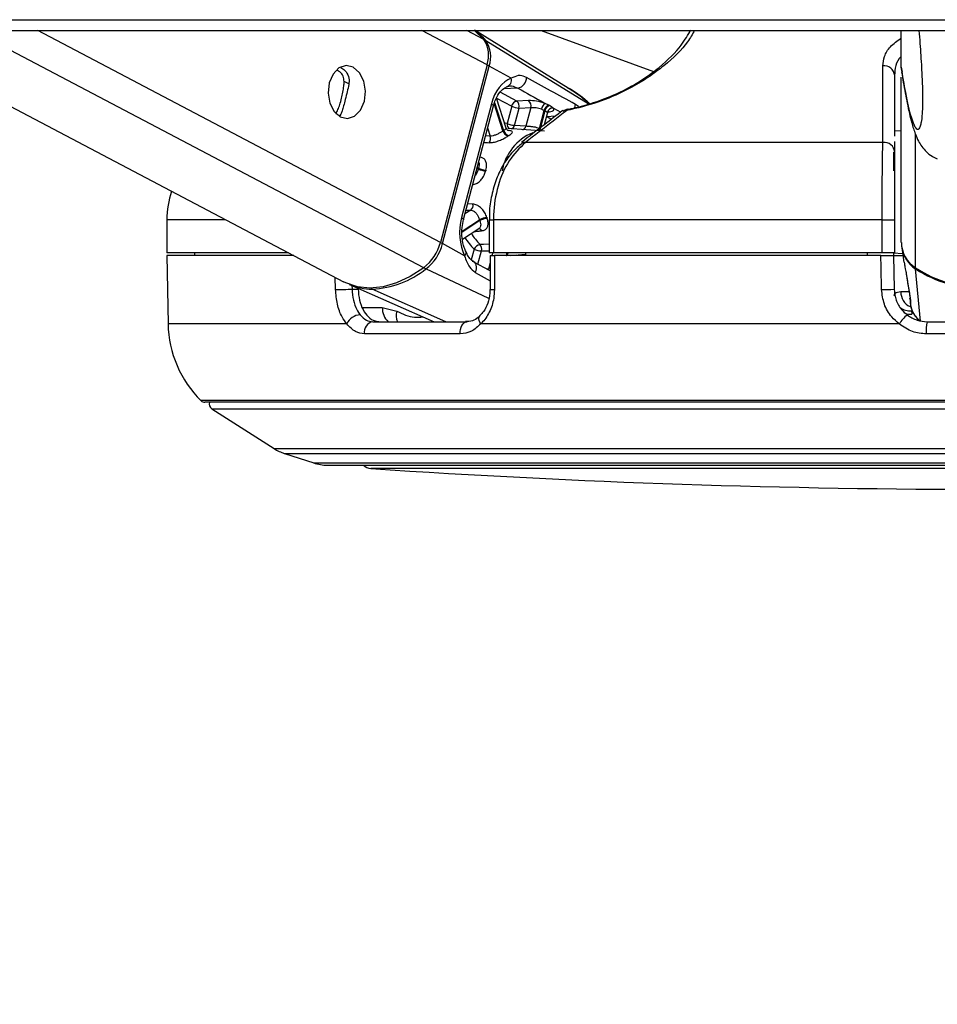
# Model space of a CAD drawing. Header units: millimetres. Extents: x 20 to 26560, y 16 to 18133.
# Tile 48 of 106: x 12781 to 12947, y 5884 to 6063. Entities that reach past the tile are written whole.
import ezdxf

# ---------------------------------------------------------------- set-up
doc = ezdxf.new("R2010")
doc.units = ezdxf.units.MM
doc.header["$LTSCALE"] = 2
doc.layers.add('COMPONENT_GEOMETRY', color=7, linetype='Continuous')
doc.styles.add('SLDTEXTSTYLE0', font='TXT', dxfattribs={"width": 0.75})
doc.dimstyles.new('SLDDIMSTYLE1', dxfattribs={"dimtxt": 150, "dimasz": 6.604, "dimexe": 0, "dimexo": 0.0625, "dimgap": 37.5, "dimtad": 0, "dimtih": 1, "dimtoh": 1, "dimdec": 0, "dimrnd": 1e-09, "dimzin": 12, "dimdsep": 46, "dimtxsty": 'SLDTEXTSTYLE0', "dimsah": 1, "dimcen": 0.09, "dimadec": 0, "dimazin": 3, "dimtfac": 1, "dimtdec": 0, "dimtofl": 0, "dimtmove": 0, "dimatfit": 3, "dimfxl": 1, "dimfrac": 2, "dimtolj": 1, "dimtzin": 12, "dimarcsym": 0})

# ---------------------------------------------------------------- blocks, each defined once
blk = doc.blocks.new('_D_4')
at = {"layer": 'COMPONENT_GEOMETRY', "color": 7}
for p, q in [((16972.58, 6060.78), (14872.65, 6060.78)), ((14879, 6060.78), (14879, 4124.13)), ((14578.89, 4093.66), (14533.19, 4093.66)), ((14533.19, 4093.66), (14533.19, 3855.53)), ((15179.1, 4093.66), (15224.8, 4093.66)), ((15224.8, 4093.66), (15224.8, 3855.53)), ((14533.19, 3855.53), (14578.89, 3855.53)), ((15224.8, 3855.53), (15179.1, 3855.53)), ((14879, 1694.45), (14879, 3631.1)), ((9296, 1694.45), (14885.35, 1694.45))]:
    blk.add_line(p, q, dxfattribs=at)
for points in [[(14879, 6060.78), (14877.98, 6054.17), (14880.01, 6054.17)], [(14879, 1694.45), (14880.01, 1701.06), (14877.98, 1701.06)]]:
    blk.add_solid(points, dxfattribs=at)
at = {"layer": 'COMPONENT_GEOMETRY', "color": 7, "char_height": 150, "attachment_point": 1, "style": 'SLDTEXTSTYLE0'}
for s, insert in [('7\'1.95"', (14578.89, 4048.89)), ('2183mm', (14469.83, 3824.46))]:
    blk.add_mtext(s, dxfattribs=dict(at, insert=insert))

msp = doc.modelspace()

# ---------------------------------------------------------------- linework, layer by layer
at = {"color": 7, "linetype": 'Continuous', "lineweight": 25}
for p, q in [((12752.98, 6060.78), (12839.56, 6015.23)), ((12880.31, 6050.33), (12863.43, 6060.78)), ((12875.4, 6060.78), (12895.77, 6053.36)), ((12940.7, 6054.14), (12940.7, 6060.78)), ((12865.58, 6054.55), (12857.11, 6022.36)), ((12857.5, 6022.14), (12865.97, 6054.33)), ((12869.97, 6052.11), (12865.97, 6054.33)), ((12940.7, 6054.14), (12940.7, 6054.13)), ((12940.7, 6054.13), (12940.87, 6053.21)), ((12939.5, 6052.63), (12939.5, 6041.61)), ((12940.7, 6022.36), (12940.7, 6052.33)), ((12866.36, 6047.48), (12860.93, 6026.86)), ((12869.06, 6043.07), (12867.3, 6048.53)), ((12873.1, 6048.07), (12870.95, 6047.98)), ((12876.8, 6047.23), (12876.11, 6047.55)), ((12861.3, 6026.49), (12866.72, 6047.11)), ((12870.04, 6047.05), (12869.22, 6043.93)), ((12870.55, 6043.58), (12871.37, 6046.7)), ((12871.37, 6046.7), (12873.52, 6046.79)), ((12873.52, 6046.79), (12872.63, 6043.42)), ((12875.08, 6042.99), (12875.95, 6046.3)), ((12876.07, 6046.24), (12875.2, 6042.92)), ((12875.46, 6046.5), (12875.95, 6046.3)), ((12876, 6043.72), (12876.53, 6045.72)), ((12879.38, 6046.12), (12879.43, 6046.15)), ((12839.08, 6045.58), (12838.87, 6045.32)), ((12876.02, 6042.5), (12869.33, 6043)), ((12872.63, 6043.42), (12870.55, 6043.58)), ((12940.7, 6042.59), (12939.5, 6042.53)), ((12871.88, 6040.31), (12871.94, 6040.35)), ((12937.37, 6040.48), (12872.53, 6040.48)), ((12939.5, 6040.63), (12939.5, 6038.73)), ((12807.5, 6026.48), (12807.5, 6020.48)), ((12865.95, 6026.48), (12865.95, 6020.48)), ((12937.23, 6026.48), (12866.74, 6026.48)), ((12866.74, 6026.48), (12866.74, 6020.48)), ((12937.23, 6026.48), (12939.5, 6026.48)), ((12937.23, 6020.48), (12937.23, 6026.48)), ((12939.5, 6026.48), (12939.5, 6020.48)), ((12861.11, 6022.93), (12864.11, 6024.88)), ((12861.5, 6019.91), (12857.5, 6022.14)), ((12940.8, 6021.35), (12941.19, 6018.74)), ((12829.57, 6020.48), (12807.5, 6020.48)), ((12807.5, 6019.98), (12807.72, 6007.58)), ((12830.52, 6019.98), (12807.5, 6019.98)), ((12812.5, 6020.48), (12812.51, 6019.98)), ((12866.74, 6020.48), (12865.95, 6020.48)), ((12866.13, 6019.98), (12866.12, 6013.85)), ((12937.23, 6020.48), (12866.74, 6020.48)), ((12937.02, 6019.98), (12866.92, 6019.98)), ((12869.87, 6020.01), (12872.54, 6020.21)), ((12872.53, 6020.48), (12872.54, 6019.98)), ((12934.5, 6020.48), (12934.5, 6019.98)), ((12939.5, 6020.48), (12937.23, 6020.48)), ((12939.29, 6020.48), (12939.29, 6019.98)), ((12939.29, 6020.45), (12940.95, 6020.37)), ((12939.29, 6019.98), (12939.4, 6013.88)), ((12939.29, 6019.98), (12941, 6019.98)), ((12866.12, 6017.18), (12863.19, 6018.8)), ((12941.5, 6017.15), (12941.7, 6015.94)), ((12944.21, 6008.08), (12943.29, 6017.55)), ((12941.7, 6015.94), (12942.31, 6012.23)), ((12840.6, 6014.74), (12855.97, 6007.98)), ((12841.1, 6013.88), (12842.2, 6013.88)), ((12866.11, 6013.85), (12866.11, 6013.85)), ((12846.58, 6010.53), (12849.21, 6009.9)), ((12942.57, 6009.93), (12942.64, 6009.33)), ((12844.87, 6007.98), (12861.99, 6007.98)), ((12940.32, 6007.58), (12864.44, 6007.58)), ((12945.4, 6007.98), (12969.61, 6007.98)), ((12860.7, 6005.77), (12843.35, 6005.77)), ((12969.77, 6005.77), (12945.24, 6005.77)), ((13100.61, 5993.38), (12814.4, 5993.38)), ((12815.66, 5992.21), (12826.97, 5984.97)), ((12828.81, 5984.11), (12834.13, 5982.38)), ((12836.6, 5981.98), (13078.4, 5981.98))]:
    msp.add_line(p, q, dxfattribs=at)
at = {"color": 8, "linetype": 'Continuous', "lineweight": 25}
for p, q in [((12854.08, 6017.75), (12772.28, 6060.78)), ((12857.11, 6022.36), (12784.09, 6060.78)), ((12865.58, 6054.55), (12853.75, 6060.78)), ((12864.97, 6059.17), (12861.92, 6060.78)), ((12883.91, 6047.49), (12865.37, 6058.92)), ((12840.52, 6051.08), (12839.65, 6051.54)), ((12870.95, 6047.98), (12867.94, 6049.57)), ((12871.15, 6050.34), (12868.53, 6050.17)), ((12868.46, 6042.57), (12866.86, 6047.53)), ((12866.93, 6047.75), (12868.58, 6042.65)), ((12867.31, 6048.48), (12870.04, 6047.05)), ((12838.87, 6045.32), (12838.19, 6045.68)), ((12876.71, 6046.03), (12876.93, 6046.06)), ((12877.61, 6046.71), (12878.93, 6045.96)), ((12882.18, 6046.99), (12881.59, 6047.39)), ((12876.41, 6045.11), (12876.37, 6045.13)), ((12876.37, 6045.11), (12876.41, 6045.11)), ((12877.95, 6045.22), (12876.41, 6045.11)), ((12865.68, 6043.14), (12866.16, 6041.64)), ((12866.16, 6041.64), (12865.29, 6041.66)), ((12943.28, 6017.75), (12943.28, 6041.96)), ((12939.27, 6038.74), (12939.27, 6035.33)), ((12863.99, 6035.66), (12863.75, 6035.79)), ((12863.79, 6035.97), (12864.04, 6035.84)), ((12862.62, 6028.19), (12861.57, 6027.51)), ((12861.75, 6028.23), (12862.62, 6028.19)), ((12863.02, 6029.29), (12862.04, 6029.33)), ((12818.16, 6026.48), (12807.5, 6026.48)), ((12861.05, 6024.42), (12864.23, 6026.47)), ((12864.28, 6026.31), (12861.05, 6024.22)), ((12865.95, 6026.48), (12866.74, 6026.48)), ((12863.23, 6021.15), (12862.71, 6019.2)), ((12863.92, 6018.4), (12864.56, 6020.81)), ((12864.56, 6020.81), (12865.95, 6020.84)), ((12866.6, 6020.48), (12866.47, 6019.98)), ((12869.03, 6019.98), (12869.05, 6020.05)), ((12870.11, 6020.03), (12870.06, 6019.98)), ((12865.87, 6012.17), (12854.49, 6017.55)), ((12865.81, 6017.5), (12865.49, 6017.53)), ((12865.81, 6017.5), (12865.77, 6017.37)), ((12866.12, 6018.68), (12865.81, 6017.5)), ((12838.09, 6013.81), (12838.04, 6016.03)), ((12863.43, 6016.9), (12866.12, 6015.38)), ((12841.08, 6014.53), (12841.1, 6013.88)), ((12858.1, 6007.98), (12844.75, 6013.9)), ((12940.61, 6013.43), (12942.15, 6013.43)), ((12842.96, 6010.53), (12846.58, 6010.53)), ((12840.14, 6007.58), (12807.72, 6007.58)), ((13101.31, 5993.67), (12813.7, 5993.67)), ((12815.66, 5992.21), (13099.35, 5992.21)), ((12826.97, 5984.97), (13088.04, 5984.97)), ((12828.81, 5984.11), (13086.2, 5984.11)), ((12834.13, 5982.38), (13080.88, 5982.38)), ((13070.52, 5981.36), (12844.49, 5981.36))]:
    msp.add_line(p, q, dxfattribs=at)
at = {"color": 7, "linetype": 'Continuous', "lineweight": 25, "flags": 128}
for points in [[(12778.86, 6062.73), (12786.62, 6062.73), (12802.14, 6062.73), (12809.9, 6062.73), (12825.41, 6062.73), (12833.17, 6062.73), (12840.93, 6062.73), (12856.45, 6062.73), (12864.21, 6062.73), (12879.73, 6062.73), (12887.48, 6062.73), (12903, 6062.73), (12910.76, 6062.73), (12918.52, 6062.73), (12934.04, 6062.73), (12941.8, 6062.73), (12955.8, 6062.73), (12969.8, 6062.73)], [(12779.02, 6060.78), (12786.77, 6060.78), (12802.29, 6060.78), (12810.05, 6060.78), (12825.57, 6060.78), (12833.33, 6060.78), (12841.09, 6060.78), (12856.6, 6060.78), (12864.36, 6060.78), (12879.88, 6060.78), (12887.64, 6060.78), (12903.16, 6060.78), (12910.91, 6060.78), (12918.67, 6060.78), (12934.19, 6060.78), (12941.95, 6060.78), (12958.67, 6060.78), (12967.03, 6060.78), (12975.38, 6060.78)], [(12863.27, 6060.82), (12863.37, 6060.74), (12864.97, 6059.17)], [(12841.32, 6054.11), (12840.01, 6054.41), (12838.72, 6053.98), (12837.65, 6052.88), (12836.96, 6051.29), (12836.74, 6049.44), (12837.05, 6047.62), (12837.83, 6046.1), (12838.95, 6045.12), (12840.26, 6044.82), (12841.55, 6045.25), (12842.62, 6046.35), (12843.32, 6047.94), (12843.53, 6049.79), (12843.22, 6051.61), (12842.45, 6053.13), (12841.32, 6054.11)], [(12875.95, 6046.3), (12876.04, 6046.25), (12876.07, 6046.24)], [(12876.92, 6047.16), (12876.89, 6047.18), (12876.8, 6047.23)], [(12880.27, 6046.5), (12880.24, 6046.5), (12880.21, 6046.5)], [(12863.19, 6018.81), (12863.13, 6018.84), (12862.88, 6018.9)], [(12866.92, 6019.98), (12866.91, 6015.99), (12866.9, 6013.81)], [(12937.13, 6013.81), (12937.06, 6017.81), (12937.02, 6019.98)], [(12854.08, 6017.75), (12851.65, 6016.17), (12849.18, 6015.02), (12846.72, 6014.32), (12844.33, 6014.09), (12842.06, 6014.32), (12839.97, 6015.02), (12839.56, 6015.23)], [(12838.09, 6013.81), (12838.38, 6013.82), (12838.73, 6013.83), (12839.13, 6013.83), (12839.55, 6013.84), (12839.97, 6013.85), (12840.39, 6013.86), (12840.77, 6013.87), (12841.1, 6013.88)], [(12942.37, 6011.9), (12942.27, 6012.24), (12942.27, 6012.27)], [(12860.7, 6005.77), (12860.7, 6006.19), (12860.76, 6006.6), (12860.87, 6006.98), (12861.02, 6007.32), (12861.23, 6007.6), (12861.46, 6007.81), (12861.72, 6007.94), (12861.99, 6007.98)]]:
    msp.add_lwpolyline(points, dxfattribs=at)
at = {"color": 8, "linetype": 'Continuous', "lineweight": 25, "flags": 128}
for points in [[(12866.36, 6047.48), (12866.52, 6047.38), (12866.64, 6047.29), (12866.71, 6047.2), (12866.72, 6047.12), (12866.72, 6047.11)], [(12881.52, 6046.79), (12881.57, 6047.04), (12881.59, 6047.39)], [(12869.22, 6043.93), (12868.89, 6043.98), (12868.77, 6043.99)], [(12877.13, 6044.68), (12876.86, 6044.86), (12876.41, 6045.11)], [(12860.93, 6026.86), (12861.1, 6026.76), (12861.21, 6026.67), (12861.28, 6026.58), (12861.3, 6026.5), (12861.3, 6026.48)], [(12865.95, 6022.03), (12864.93, 6022), (12864.3, 6021.98)], [(12861.5, 6019.91), (12861.64, 6020.09), (12861.74, 6020.26), (12861.78, 6020.42), (12861.78, 6020.57), (12861.76, 6020.63)], [(12870.81, 6020.08), (12870.84, 6020.06), (12870.93, 6019.98)], [(12863.43, 6016.9), (12863.58, 6017.24), (12863.66, 6017.58), (12863.68, 6017.92), (12863.63, 6018.22), (12863.52, 6018.49), (12863.35, 6018.7), (12863.19, 6018.81)], [(12864.44, 6007.58), (12864.27, 6007.91), (12864.15, 6008.23), (12864.11, 6008.52), (12864.13, 6008.77), (12864.22, 6008.97), (12864.3, 6009.07)], [(12941.49, 6009.45), (12942.03, 6009.35), (12942.64, 6009.33)]]:
    msp.add_lwpolyline(points, dxfattribs=at)
at = {"color": 7, "linetype": 'Continuous', "lineweight": 25}
for centre, radius, start, end in [((12857.54, 6052.55), 10.1, 39.161, 55.2623), ((12860.61, 6056.25), 5.25, 341.1561, 33.7642), ((12861.03, 6056.02), 5.22, 341.1561, 33.7642), ((12937.6, 6052.48), 1.91, 4.3546, 97.8182), ((12868.81, 6051.76), 1.21, 283.6815, 16.8539), ((12870.79, 6052.26), 1.95, 280.669, 0.712), ((12871.21, 6046.81), 1.2, 102.469, 168.7467), ((12870.2, 6047.03), 1.21, 344.1583, 51.71), ((12872.35, 6047.12), 1.21, 344.1583, 51.71), ((12877.05, 6046.25), 1.61, 125.7992, 171.1452), ((12871.56, 6050.14), 3.44, 243.8208, 266.8784), ((12877.16, 6046.05), 1.24, 106.8627, 168.1982), ((12877.28, 6045.98), 1.24, 107.0603, 168.176), ((12877.5, 6045.64), 1.07, 84.3292, 164.3949), ((12880.6, 6044.54), 2, 101.3999, 127.7261), ((12870.74, 6047.02), 3.44, 243.8208, 266.8784), ((12877.48, 6033.63), 9.34, 112.856, 169.4973), ((12872.75, 6036.08), 7.78, 122.3965, 123.4334), ((12869.69, 6042.91), 1.27, 195.5693, 258.3378), ((12869.8, 6042.97), 1.26, 194.7592, 258.1829), ((12871.76, 6036.52), 7.27, 61.7084, 62.7931), ((12876.31, 6042.61), 1.15, 164.2478, 182.2621), ((12864.87, 6041.24), 1.35, 323.4956, 17.0041), ((12873.37, 6035.71), 7.14, 122.3965, 123.4334), ((12937.6, 6038.59), 1.91, 4.324, 97.0709), ((12879.25, 6031.74), 15.75, 164.9382, 165.5858), ((12865.51, 6038.83), 3.51, 244.3541, 266.9502), ((12865.55, 6038.85), 3.38, 243.2886, 266.8062), ((12879.34, 6031.72), 14.47, 164.9382, 165.5858), ((12823.5, 6026.48), 16, 161.1916, 180), ((12861.84, 6029.1), 1.2, 310.9016, 9.2296), ((12865.74, 6023.94), 2.95, 93.7637, 120.7893), ((12878.63, 6031.04), 15.11, 197.6012, 198.2671), ((12865.79, 6023.88), 2.85, 93.9144, 121.8316), ((12878.77, 6031.08), 13.87, 197.6012, 198.2671), ((12848.81, 6024.51), 8.57, 307.8946, 345.4913), ((12849.26, 6024.27), 8.52, 307.8946, 345.4913), ((12864.54, 6020.55), 1.45, 99.8659, 155.3352), ((12864.75, 6024.24), 3.44, 243.8208, 266.8784), ((12863.28, 6021.14), 1.32, 345.5411, 39.7108), ((12946.24, 6022.42), 5.53, 180.6081, 237.645), ((12946.27, 6022.22), 5.54, 189.0588, 237.5526), ((12872.49, 6026.45), 7.27, 241.7084, 242.7931), ((12844.04, 6030.6), 16.72, 272.4385, 308.6711), ((12955.7, 6037), 22.92, 237.1577, 302.8423), ((12955.65, 6036.63), 22.73, 237.0768, 270.1393), ((12844.67, 6024.15), 10.25, 246.5761, 270.446), ((12937.07, 6052.72), 38.91, 270.087, 273.4336), ((12842.68, 6006.42), 2.8, 92.3962, 155.3265), ((12946.23, 6003.8), 7.01, 129.5415, 147.3724), ((12827.72, 6007.93), 20, 181, 225.4883), ((12845.18, 6006.14), 1.87, 99.6826, 191.5638), ((12952.34, 6006.36), 7.13, 166.8311, 184.7596), ((12814.4, 5994.38), 1, 225.4883, 270), ((12816.2, 5993.05), 1, 160.3602, 237.4039), ((12831.28, 5991.71), 8, 237.4039, 252), ((12836.6, 5989.98), 8, 252, 270), ((12844.62, 5983.35), 2, 223.253, 266.1738), ((12957.5, 7671.15), 1693.56, 266.17378, 273.82622)]:
    msp.add_arc(centre, radius, start, end, dxfattribs=at)
at = {"color": 8, "linetype": 'Continuous', "lineweight": 25}
for centre, radius, start, end in [((12865.16, 6058.55), 0.429, 60.0561, 95.3461), ((12865.11, 6052.67), 1.87, 62.5952, 76.0867), ((12879.92, 6045.38), 0.912, 82.6424, 122.3465), ((12880.32, 6046.23), 0.291, 111.9075, 168.2447), ((12870.09, 6043.75), 0.887, 168.4117, 242.152), ((12869.7, 6043.77), 0.871, 289.6729, 347.9168), ((12871.77, 6043.61), 0.881, 291.5658, 347.7512), ((12876.18, 6042.69), 1.14, 164.7841, 185.7994), ((12872.42, 6039.58), 0.91, 83.0776, 121.7698), ((12863.96, 6024.16), 0.698, 26.3849, 81.5084), ((12870.76, 6028.85), 10.77, 211.4395, 225.6006), ((12871.36, 6029.16), 10.07, 210.9896, 225.498), ((12856.64, 6020.48), 1.87, 62.5956, 76.0938), ((12870.48, 6019.65), 1.49, 146.168, 164.7252), ((12870.6, 6019.61), 1.48, 143.8571, 165.3956), ((12854.95, 6018.42), 0.983, 217.6844, 241.983), ((12943.72, 6017.53), 0.423, 155.4911, 177.5843), ((12844.95, 6014.31), 0.454, 208.592, 244.1531), ((12866.72, 6018.29), 4.49, 262.1755, 272.3081), ((12943.57, 6013.38), 2.96, 178.9435, 244.3411), ((12849.87, 6010.41), 3.29, 177.8092, 227.4757), ((12942.4, 6013.06), 3.13, 232.8746, 272.9693), ((12852.06, 6009.1), 2.96, 164.4229, 202.167)]:
    msp.add_arc(centre, radius, start, end, dxfattribs=at)
at = {"color": 7, "linetype": 'Continuous', "lineweight": 25}
for centre, major_axis, ratio, start_param, end_param in [((12870.98, 6044.91), (0.17, 7.38), 0.672172, 0.239822, 1.230488), ((12874.85, 6047.09), (2.73, -0.61), 0.283233, 1.155827, 2.325521), ((12874.64, 6046.15), (1.77, -0.35), 0.303217, 1.148479, 2.318172), ((12874.97, 6047.02), (2.73, -0.61), 0.283233, 5.571833, 6.622806), ((12865.55, 6024.29), (0.17, 7.38), 0.672172, 1.230488, 2.221154)]:
    msp.add_ellipse(centre, major_axis=major_axis, ratio=ratio, start_param=start_param, end_param=end_param, dxfattribs=at)
at = {"color": 8, "linetype": 'Continuous', "lineweight": 25}
msp.add_ellipse((12874.76, 6046.09), major_axis=(1.77, -0.35), ratio=0.303217, start_param=6.265133, end_param=6.615458, dxfattribs=at)
for points, knots in [([(12903.22, 6060.78), (12902.82, 6060.1), (12901.6, 6058), (12898.62, 6055.08), (12894.86, 6052.24), (12891.15, 6050.02), (12886.39, 6047.92), (12882.37, 6046.77), (12880.3, 6046.34), (12880.03, 6046.29)], [0, 0, 0, 0, 0.124219, 0.383291, 0.514757, 0.645862, 0.810282, 0.975703, 1, 1, 1, 1]), ([(12937.34, 6054.38), (12937.41, 6054.94), (12937.56, 6056.09), (12938.53, 6057.86), (12939.98, 6058.9), (12940.7, 6059.42)], [0, 0, 0, 0, 0.3257583, 0.6647455, 1, 1, 1, 1]), ([(12940.7, 6056.08), (12940.7, 6056.08), (12939.59, 6055.03), (12939.55, 6053.83), (12939.5, 6052.63)], [0, 0, 0, 0, 0.001566, 1, 1, 1, 1]), ([(12944.45, 6045.36), (12944.43, 6045.16), (12944.37, 6044.37), (12944.14, 6043.35), (12943.76, 6042.63), (12943.18, 6043.17), (12942.43, 6045.16), (12941.58, 6048.85), (12940.97, 6052.54), (12940.7, 6054.14)], [0, 0, 0, 0, 0.018608, 0.072577, 0.210312, 0.343515, 0.531624, 0.796902, 1, 1, 1, 1]), ([(12869.06, 6043.07), (12869.05, 6043.04), (12869.04, 6042.97), (12868.84, 6042.82), (12868.65, 6042.69), (12868.58, 6042.65)], [0, 0, 0, 0, 0.372516, 0.778909, 1, 1, 1, 1]), ([(12869.54, 6041.74), (12869.64, 6041.8), (12869.91, 6041.98), (12870.17, 6042.23), (12870.19, 6042.44), (12869.96, 6042.57), (12869.62, 6042.61), (12869.46, 6042.63)], [0, 0, 0, 0, 0.12178, 0.347411, 0.57578, 0.807314, 1, 1, 1, 1]), ([(12864.97, 6040.46), (12865.09, 6040.46), (12865.41, 6040.45), (12865.74, 6040.44), (12865.95, 6040.44)], [0, 0, 0, 0, 0.34919, 1, 1, 1, 1]), ([(12864.05, 6036.97), (12864.09, 6036.87), (12864.16, 6036.64), (12864.13, 6036.23), (12864.06, 6035.94), (12864.04, 6035.84)], [0, 0, 0, 0, 0.332281, 0.764732, 1, 1, 1, 1]), ([(12863.99, 6035.66), (12863.93, 6035.48), (12863.81, 6035.1), (12863.6, 6034.66), (12863.43, 6034.49), (12863.39, 6034.45)], [0, 0, 0, 0, 0.4283248, 0.8578661, 1, 1, 1, 1]), ([(12864.28, 6026.31), (12864.33, 6026.13), (12864.44, 6025.77), (12864.42, 6025.32), (12864.32, 6025.02), (12864.16, 6024.93), (12864.1, 6024.9)], [0, 0, 0, 0, 0.283642, 0.568089, 0.855521, 1, 1, 1, 1]), ([(12863.31, 6024.35), (12863.53, 6024.37), (12863.95, 6024.41), (12864.38, 6024.45), (12864.59, 6024.47)], [0, 0, 0, 0, 0.521659, 1, 1, 1, 1]), ([(12942.37, 6011.9), (12942.39, 6011.59), (12942.41, 6011.13), (12942.35, 6011.27), (12942.33, 6011.31)], [0, 0, 0, 0, 0.666784, 1, 1, 1, 1]), ([(12849.21, 6009.9), (12850.27, 6009.39), (12851.83, 6008.64), (12853.45, 6008.81), (12853.96, 6008.87)], [0, 0, 0, 0, 0.681851, 1, 1, 1, 1])]:
    msp.add_open_spline(points, degree=3, knots=knots, dxfattribs=at)
at = {"color": 7, "linetype": 'Continuous', "lineweight": 25}
for points, knots in [([(12880.27, 6046.5), (12880.52, 6046.55), (12882.45, 6046.95), (12886.23, 6048.04), (12890.68, 6050.01), (12894.16, 6052.08), (12897.71, 6054.74), (12900.74, 6057.76), (12902.02, 6059.98), (12902.55, 6060.89)], [0, 0, 0, 0, 0.022655, 0.176389, 0.329786, 0.451677, 0.578221, 0.826678, 1, 1, 1, 1]), ([(12943.91, 6060.78), (12943.97, 6060), (12944.13, 6057.94), (12944.35, 6054.59), (12944.5, 6051.31), (12944.57, 6049.17), (12944.58, 6048.08), (12944.57, 6047.21), (12944.53, 6046.19), (12944.48, 6045.68), (12944.45, 6045.36)], [0, 0, 0, 0, 0.172784, 0.455096, 0.640313, 0.726915, 0.784794, 0.809093, 0.881855, 1, 1, 1, 1]), ([(12839.65, 6051.54), (12839.61, 6051.87), (12839.53, 6052.53), (12839, 6053.26), (12838.52, 6053.48), (12838.32, 6053.57)], [0, 0, 0, 0, 0.371132, 0.741783, 1, 1, 1, 1]), ([(12839.04, 6054.08), (12839.31, 6053.92), (12839.92, 6053.55), (12840.5, 6052.5), (12840.6, 6051.54), (12840.51, 6051.05), (12840.5, 6050.97)], [0, 0, 0, 0, 0.272682, 0.612725, 0.939335, 1, 1, 1, 1]), ([(12937.37, 6040.48), (12937.37, 6041.12), (12937.36, 6044.33), (12937.35, 6048.96), (12937.34, 6052.94), (12937.34, 6054.38)], [0, 0, 0, 0, 0.1380986, 0.6904931, 1, 1, 1, 1]), ([(12940.77, 6053.2), (12940.87, 6052.58), (12941.2, 6050.55), (12941.8, 6047.4), (12942.48, 6044.36), (12943.12, 6042.28), (12943.71, 6040.9), (12944.34, 6039.81), (12945.17, 6038.84), (12946.06, 6038.03), (12946.89, 6037.67), (12947.22, 6037.52)], [0, 0, 0, 0, 0.096217, 0.318104, 0.561174, 0.72233, 0.818087, 0.879576, 0.930041, 0.97183, 1, 1, 1, 1]), ([(12838.12, 6045.72), (12838.26, 6045.93), (12838.52, 6046.31), (12838.87, 6047.31), (12839.19, 6048.44), (12839.44, 6049.62), (12839.61, 6050.66), (12839.64, 6051.26), (12839.65, 6051.54)], [0, 0, 0, 0, 0.204636, 0.376335, 0.548834, 0.703363, 0.864285, 1, 1, 1, 1]), ([(12872.74, 6052.28), (12872.35, 6052.44), (12871.82, 6052.65), (12870.92, 6052.58), (12870.38, 6052.31), (12869.97, 6052.11)], [0, 0, 0, 0, 0.4178675, 0.5540042, 1, 1, 1, 1]), ([(12881.59, 6047.39), (12880.09, 6048.21), (12877.15, 6049.84), (12874.19, 6051.48), (12872.74, 6052.28)], [0, 0, 0, 0, 0.506743, 1, 1, 1, 1]), ([(12840.5, 6050.97), (12840.41, 6050.55), (12840.23, 6049.7), (12839.88, 6048.32), (12839.56, 6047.12), (12839.29, 6046.19), (12839.15, 6045.78), (12839.08, 6045.58)], [0, 0, 0, 0, 0.222076, 0.445772, 0.640142, 0.821651, 1, 1, 1, 1]), ([(12866.72, 6047.11), (12866.81, 6047.39), (12867.06, 6048.25), (12867.71, 6049.42), (12868.56, 6050.3), (12869.07, 6050.52), (12869.29, 6050.62)], [0, 0, 0, 0, 0.156405, 0.463075, 0.767291, 1, 1, 1, 1]), ([(12869.1, 6050.58), (12869.4, 6050.66), (12870.09, 6050.83), (12870.77, 6050.52), (12871.15, 6050.34)], [0, 0, 0, 0, 0.429774, 1, 1, 1, 1]), ([(12871.15, 6050.34), (12872.74, 6049.45), (12874.39, 6048.52), (12876.05, 6047.59), (12876.11, 6047.55)], [0, 0, 0, 0, 0.961066, 1, 1, 1, 1]), ([(12884.13, 6047.56), (12884, 6047.68), (12882.82, 6048.77), (12881.47, 6049.71), (12880.2, 6050.4), (12880.18, 6050.41)], [0, 0, 0, 0, 0.110943, 0.990619, 1, 1, 1, 1]), ([(12884.05, 6047.53), (12883.2, 6048.27), (12882.03, 6049.3), (12880.66, 6050.06), (12880.28, 6050.27)], [0, 0, 0, 0, 0.721599, 1, 1, 1, 1]), ([(12879.32, 6046.27), (12878.21, 6045.41), (12875.7, 6043.5), (12873.2, 6041.56), (12871.82, 6040.49)], [0, 0, 0, 0, 0.445922, 1, 1, 1, 1]), ([(12880.03, 6046.29), (12879.2, 6045.65), (12876.7, 6043.71), (12874.2, 6041.78), (12872.53, 6040.48)], [0, 0, 0, 0, 0.330975, 1, 1, 1, 1]), ([(12876.07, 6046.24), (12876.19, 6046.16), (12876.36, 6046.06), (12876.45, 6045.96), (12876.47, 6045.93)], [0, 0, 0, 0, 0.718824, 1, 1, 1, 1]), ([(12876.55, 6045.72), (12876.57, 6045.79), (12876.61, 6045.97), (12876.78, 6046.12), (12876.86, 6046.16), (12876.85, 6046.16), (12876.84, 6046.15)], [0, 0, 0, 0, 0.2640069, 0.6368834, 0.9594434, 1, 1, 1, 1]), ([(12877.61, 6046.71), (12877.56, 6046.75), (12877.37, 6046.9), (12877.11, 6047.05), (12876.92, 6047.16)], [0, 0, 0, 0, 0.27439, 1, 1, 1, 1]), ([(12868.46, 6042.57), (12868.32, 6042.48), (12868.04, 6042.3), (12867.5, 6042), (12866.95, 6041.76), (12866.48, 6041.64), (12866.24, 6041.64), (12866.16, 6041.64)], [0, 0, 0, 0, 0.219859, 0.440343, 0.66314, 0.88549, 1, 1, 1, 1]), ([(12869.48, 6042.59), (12869.48, 6042.59), (12869.49, 6042.59), (12869.42, 6042.61), (12869.26, 6042.73), (12869.1, 6042.92), (12869.08, 6043.05), (12869.08, 6043.07)], [0, 0, 0, 0, 0.062114, 0.304429, 0.571842, 0.938313, 1, 1, 1, 1]), ([(12875.08, 6042.99), (12874.93, 6043.05), (12874.63, 6043.17), (12874.04, 6043.28), (12873.43, 6043.35), (12872.95, 6043.39), (12872.71, 6043.41), (12872.63, 6043.42)], [0, 0, 0, 0, 0.2198592, 0.4403428, 0.6631396, 0.8854902, 1, 1, 1, 1]), ([(12865.95, 6040.44), (12866.08, 6040.44), (12866.45, 6040.45), (12867.15, 6040.59), (12868, 6040.9), (12868.81, 6041.29), (12869.23, 6041.54), (12869.43, 6041.67)], [0, 0, 0, 0, 0.119584, 0.349288, 0.573021, 0.788436, 1, 1, 1, 1]), ([(12871.9, 6040.28), (12871.32, 6039.8), (12870.07, 6038.76), (12868.52, 6036.56), (12867.21, 6033.9), (12866.36, 6030.93), (12865.95, 6028.4), (12866, 6026.91), (12866.01, 6026.48)], [0, 0, 0, 0, 0.160222, 0.348743, 0.538972, 0.73133, 0.922387, 1, 1, 1, 1]), ([(12872.53, 6040.48), (12871.49, 6039.46), (12869.4, 6037.41), (12867.4, 6032.68), (12866.77, 6028.84), (12866.75, 6026.77), (12866.74, 6026.48)], [0, 0, 0, 0, 0.317078, 0.634488, 0.949899, 1, 1, 1, 1]), ([(12937.23, 6026.48), (12937.24, 6028.27), (12937.24, 6031.84), (12937.28, 6036.59), (12937.33, 6039.26), (12937.36, 6040.32), (12937.37, 6040.48)], [0, 0, 0, 0, 0.31366, 0.627146, 0.941618, 1, 1, 1, 1]), ([(12939.5, 6038.73), (12939.5, 6038.59), (12939.5, 6037.67), (12939.5, 6035.33), (12939.5, 6031.18), (12939.5, 6028.05), (12939.5, 6026.48)], [0, 0, 0, 0, 0.058442, 0.373089, 0.686524, 1, 1, 1, 1]), ([(12865.37, 6035.48), (12865.4, 6035.63), (12865.5, 6036.05), (12865.5, 6036.7), (12865.28, 6037.29), (12864.87, 6037.71), (12864.45, 6037.79), (12864.24, 6037.83)], [0, 0, 0, 0, 0.116734, 0.333017, 0.551924, 0.773865, 1, 1, 1, 1]), ([(12862.93, 6032.85), (12863.05, 6032.87), (12863.41, 6032.9), (12863.98, 6033.19), (12864.58, 6033.76), (12865.06, 6034.5), (12865.24, 6035.05), (12865.33, 6035.32)], [0, 0, 0, 0, 0.119584, 0.349288, 0.573021, 0.788436, 1, 1, 1, 1]), ([(12862.62, 6028.19), (12862.78, 6028.17), (12863.08, 6028.12), (12863.5, 6027.79), (12863.85, 6027.34), (12864.09, 6026.87), (12864.19, 6026.58), (12864.23, 6026.47)], [0, 0, 0, 0, 0.216956, 0.434359, 0.655223, 0.878519, 1, 1, 1, 1]), ([(12865.54, 6026.88), (12865.49, 6027.03), (12865.34, 6027.44), (12864.96, 6028.11), (12864.38, 6028.74), (12863.72, 6029.19), (12863.26, 6029.26), (12863.02, 6029.29)], [0, 0, 0, 0, 0.116734, 0.333017, 0.551924, 0.773865, 1, 1, 1, 1]), ([(12861.76, 6020.64), (12861.65, 6020.89), (12861.32, 6021.64), (12861, 6023.15), (12860.97, 6024.94), (12861.2, 6026.02), (12861.3, 6026.49)], [0, 0, 0, 0, 0.1527159, 0.4570855, 0.7634629, 1, 1, 1, 1]), ([(12864.59, 6024.47), (12864.7, 6024.48), (12865.03, 6024.53), (12865.45, 6024.78), (12865.73, 6025.28), (12865.8, 6025.95), (12865.66, 6026.47), (12865.59, 6026.73)], [0, 0, 0, 0, 0.119584, 0.349288, 0.573021, 0.788436, 1, 1, 1, 1]), ([(12863.2, 6018.88), (12863.06, 6018.94), (12862.68, 6019.11), (12862.23, 6019.7), (12861.89, 6020.4), (12861.76, 6020.68)], [0, 0, 0, 0, 0.254266, 0.709534, 1, 1, 1, 1]), ([(12861.5, 6019.91), (12861.76, 6019.18), (12862.21, 6017.88), (12863.06, 6017.2), (12863.43, 6016.9)], [0, 0, 0, 0, 0.566074, 1, 1, 1, 1]), ([(12866.15, 6019.98), (12866.15, 6019.98), (12866.15, 6019.98), (12866.4, 6019.98), (12866.74, 6019.98), (12866.92, 6019.98)], [0, 0, 0, 0, 0.24753, 0.612595, 1, 1, 1, 1]), ([(12937.02, 6019.98), (12937.25, 6019.98), (12937.7, 6019.98), (12938.34, 6019.98), (12938.86, 6019.98), (12939.22, 6019.98), (12939.27, 6019.98), (12939.29, 6019.98)], [0, 0, 0, 0, 0.197556, 0.39511, 0.592696, 0.790302, 1, 1, 1, 1]), ([(12941.23, 6018.75), (12941.27, 6018.45), (12941.38, 6017.6), (12941.49, 6017.18), (12941.56, 6016.9)], [0, 0, 0, 0, 0.3539933, 1, 1, 1, 1]), ([(12941.56, 6016.9), (12941.69, 6016.08), (12941.96, 6014.42), (12942.23, 6012.75), (12942.37, 6011.9)], [0, 0, 0, 0, 0.493257, 1, 1, 1, 1]), ([(12840.14, 6007.58), (12839.84, 6007.99), (12839.12, 6008.99), (12838.32, 6011.14), (12838.17, 6012.92), (12838.09, 6013.81)], [0, 0, 0, 0, 0.260354, 0.63069, 1, 1, 1, 1]), ([(12841.1, 6013.88), (12841.15, 6013.21), (12841.27, 6011.88), (12841.83, 6010.27), (12842.35, 6009.52), (12842.57, 6009.21)], [0, 0, 0, 0, 0.370015, 0.740315, 1, 1, 1, 1]), ([(12842.2, 6013.88), (12842.25, 6013.21), (12842.36, 6011.87), (12843.04, 6010.1), (12844.02, 6008.77), (12845.09, 6008.08), (12845.8, 6008.01), (12846.07, 6007.98)], [0, 0, 0, 0, 0.215288, 0.430555, 0.64649, 0.863795, 1, 1, 1, 1]), ([(12866.06, 6013.85), (12866.07, 6013.62), (12866.13, 6012.76), (12865.74, 6011.32), (12865.08, 6009.89), (12864.49, 6009.33), (12864.26, 6009.1)], [0, 0, 0, 0, 0.11736, 0.44954, 0.77994, 1, 1, 1, 1]), ([(12866.9, 6013.81), (12866.88, 6013.28), (12866.81, 6011.85), (12866.08, 6009.65), (12865.09, 6008.22), (12864.48, 6007.63), (12864.44, 6007.58)], [0, 0, 0, 0, 0.220493, 0.593656, 0.970348, 1, 1, 1, 1]), ([(12940.32, 6007.58), (12939.85, 6007.99), (12938.71, 6008.99), (12937.45, 6011.14), (12937.24, 6012.92), (12937.13, 6013.81)], [0, 0, 0, 0, 0.260354, 0.63069, 1, 1, 1, 1]), ([(12939.4, 6013.88), (12939.48, 6013.21), (12939.64, 6011.88), (12940.57, 6010.27), (12941.42, 6009.52), (12941.77, 6009.21)], [0, 0, 0, 0, 0.370015, 0.740315, 1, 1, 1, 1]), ([(12939.42, 6012.66), (12939.45, 6012.86), (12939.52, 6013.32), (12940.21, 6013.39), (12940.61, 6013.43)], [0, 0, 0, 0, 0.416459, 1, 1, 1, 1]), ([(12942.26, 6012.27), (12942.27, 6012.2), (12942.32, 6011.92), (12942.3, 6011.8), (12942.31, 6011.65), (12942.29, 6011.5), (12942.32, 6011.35), (12942.32, 6011.31)], [0, 0, 0, 0, 0.174764, 0.647693, 0.863798, 0.970001, 1, 1, 1, 1]), ([(12942.32, 6011.39), (12942.36, 6011.12), (12942.44, 6010.52), (12942.8, 6009.62), (12943.39, 6008.74), (12943.94, 6008.3), (12944.21, 6008.08)], [0, 0, 0, 0, 0.209596, 0.458257, 0.738167, 1, 1, 1, 1]), ([(12942.39, 6010.91), (12942.47, 6010.57), (12942.61, 6010.03), (12943.02, 6009.27), (12943.46, 6008.64), (12943.9, 6008.29), (12944.09, 6008.14)], [0, 0, 0, 0, 0.309727, 0.499621, 0.782576, 1, 1, 1, 1]), ([(12842.57, 6009.21), (12842.93, 6008.84), (12843.63, 6008.14), (12844.47, 6008.03), (12844.87, 6007.98)], [0, 0, 0, 0, 0.5194166, 1, 1, 1, 1]), ([(12864.27, 6009.1), (12864.17, 6008.98), (12863.73, 6008.49), (12862.84, 6008.04), (12862.07, 6008.02), (12861.64, 6008.01)], [0, 0, 0, 0, 0.122527, 0.506636, 1, 1, 1, 1]), ([(12941.77, 6009.21), (12942.34, 6008.84), (12943.46, 6008.14), (12944.77, 6008.03), (12945.4, 6007.98)], [0, 0, 0, 0, 0.519417, 1, 1, 1, 1]), ([(12843.35, 6005.77), (12842.79, 6005.85), (12841.62, 6006.01), (12840.65, 6007.04), (12840.14, 6007.58)], [0, 0, 0, 0, 0.475859, 1, 1, 1, 1]), ([(12864.44, 6007.58), (12863.89, 6007.08), (12862.77, 6006.04), (12861.4, 6005.86), (12860.7, 6005.77)], [0, 0, 0, 0, 0.485349, 1, 1, 1, 1]), ([(12945.24, 6005.77), (12944.38, 6005.85), (12942.59, 6006.01), (12941.1, 6007.04), (12940.32, 6007.58)], [0, 0, 0, 0, 0.475859, 1, 1, 1, 1])]:
    msp.add_open_spline(points, degree=3, knots=knots, dxfattribs=at)

# ---------------------------------------------------------------- dimensions: what is measured, and where the dimension line sits
at = {"layer": 'COMPONENT_GEOMETRY', "color": 7}
dim = msp.add_linear_dim(base=(14879, 1694.45), p1=(16975.12, 6060.78), p2=(9293.46, 1694.45), angle=90, dimstyle='SLDDIMSTYLE1', dxfattribs=at)
dim.commit()
dim.dimension.update_dxf_attribs({"geometry": '_D_4', "text_midpoint": (14879, 3877.62), "dimtype": 160})

doc.saveas('drawing.dxf')
